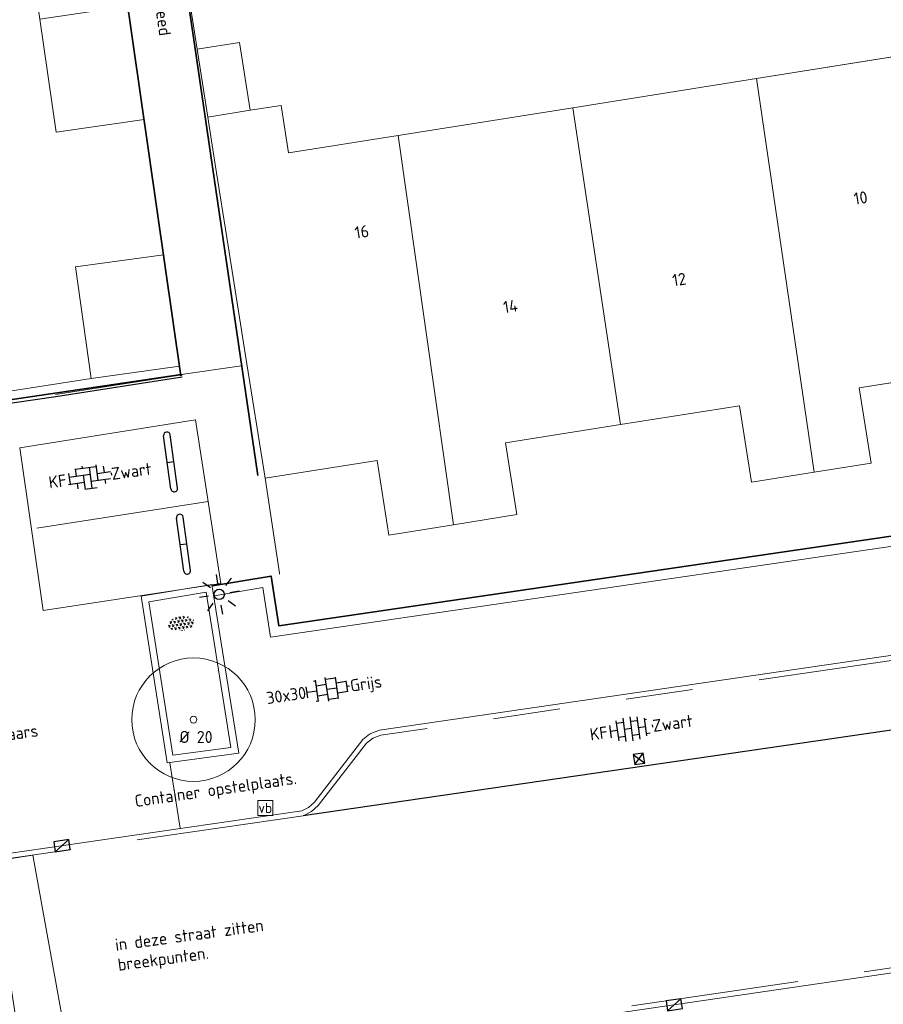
# Model space of a CAD drawing. Header units: metres. Extents: x 102746 to 103541, y 468531 to 469408.
# Tile 72 of 87: x 103138 to 103164, y 469035 to 469065. Entities that reach past the tile are written whole.
import ezdxf
from ezdxf.enums import TextEntityAlignment as Align

# ---------------------------------------------------------------- set-up
doc = ezdxf.new("R2010")
doc.units = ezdxf.units.M
doc.linetypes.add('VH-OPSLUITBAND_60X200', pattern=[12, 6, -2, 2, -2])
doc.linetypes.add('VH-TROTTOIRBAND_130-150', pattern=[15, 5, -2, 2, -2, 2, -2])
doc.layers.get('0').update_dxf_attribs({"lineweight": 25})
for name, color, linetype, lineweight in [('B-RO-GR-BOOM-G', 90, 'Continuous', 13), ('B-RO-GR-SIERPLANTSOEN-S', 90, 'Continuous', 25), ('B-RO-IE-MEUBILAIR_WEGMEUBILAIR-S', 7, 'Continuous', 25), ('B-RO-IE-MEUBILAIR_WEGMEUBILAIR_LICHTMAST-S', 7, 'Continuous', 25), ('B-RO-OG-BEBOUWING-G', 7, 'Continuous', 35), ('B-RO-OG-BGT-G', 253, 'Continuous', 13), ('B-RO-RI-HWA_KOLK-S', 150, 'Continuous', 25), ('B-RO-VH-DREMPEL-G', 30, 'Continuous', 18), ('B-RO-VH-KANTOPSLUITING_ACHTERKANTBAND-G', 253, 'Continuous', 18), ('B-RO-VH-KANTOPSLUITING_OPSLUITBAND_60X200-G', 150, 'VH-OPSLUITBAND_60X200', 18), ('B-RO-VH-KANTOPSLUITING_TROTTOIRBAND_130 150-G', 84, 'VH-TROTTOIRBAND_130-150', 18), ('B-RO-VH-VERHARDING-G', 252, 'Continuous', 18), ('B-RO-VH-VERHARDING_BETON-G', 252, 'Continuous', 18), ('B-RO-VH-VERHARDING_BETONSTRAATSTEEN-S', 252, 'Continuous', 25), ('B-RO-VH-VERHARDING_TEGEL_BETON-S', 252, 'Continuous', 25), ('X-XX-AL-T18', 7, 'Continuous', 18)]:
    doc.layers.add(name, color=color, linetype=linetype, lineweight=lineweight)
doc.layers.add('Punten', color=7, linetype='Continuous')
doc.layers.add('R-RO-VH-VERHARDING_TEGEL_BETON_NOKKEN-G', color=7, linetype='Continuous', lineweight=35, true_color=0x30c200)
doc.styles.add('NLCS-ISO', font='txt')
doc.styles.add('NLCS-ISO-M200-T18', font='txt', dxfattribs={"height": 0.36})

# ---------------------------------------------------------------- blocks, each defined once
blk = doc.blocks.new('SIE-WEG_VERKEERSBORD-SO')
at = {"color": 0, "linetype": 'ByBlock', "lineweight": 18}
blk.add_lwpolyline([(-1.125, -1.125), (1.125, -1.125), (1.125, 1.125), (-1.125, 1.125)], close=True, dxfattribs=at)
at = {"color": 0, "linetype": 'ByBlock', "lineweight": 18, "style": 'NLCS-ISO'}
blk.add_text('vb', height=1.5, dxfattribs=at).set_placement((0, 0), align=Align.MIDDLE_CENTER)
blk = doc.blocks.new('B-SIE-WEG_LICHTMAST_SPOT-SO')
for p, q in [((-8.731149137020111e-10, 1.624763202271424), (-2.91038304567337e-10, 3.000000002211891)), ((-2.121320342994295, 2.121320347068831), (-1.148881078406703, 1.148881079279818)), ((1.148881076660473, 1.148881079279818), (2.121320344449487, 2.121320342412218)), ((-3.000000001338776, 4.656612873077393e-09), (-1.624763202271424, 2.328306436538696e-09)), ((-2.121320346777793, -2.121320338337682), (-1.148881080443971, -1.148881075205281)), ((1.148881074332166, -1.148881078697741), (2.12132034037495, -2.121320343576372)), ((1.624763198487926, -1.746229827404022e-09), (2.99999999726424, -1.164153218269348e-09)), ((-3.783497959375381e-09, -2.999999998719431), (-2.91038304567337e-09, -1.624763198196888))]:
    blk.add_line(p, q)
blk.add_circle((0, 0), 0.7698654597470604)
at = {"style": 'NLCS-ISO'}
blk.add_attdef('TYPE', text='', height=1.8, dxfattribs=at).set_placement((-2.91038304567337e-10, 3.000000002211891), align=Align.BOTTOM_CENTER)
blk = doc.blocks.new('B-SRI-KOLK_TROTTOIR-SO')
blk.add_line((-1.124999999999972, 0), (1.124999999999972, 1.499999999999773))
at = {"flags": 128}
blk.add_lwpolyline([(-1.124999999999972, 0), (1.124999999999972, 0), (1.124999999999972, 1.499999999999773), (-1.124999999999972, 1.499999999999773)], close=True, dxfattribs=at)
blk = doc.blocks.new('B-SRI-KOLK_STRAAT_300X300-SO')
for p, q in [((-0.7500000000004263, 2.842170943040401e-13), (0.7499999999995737, 1.500000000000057)), ((0.7499999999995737, 2.842170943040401e-13), (-0.7500000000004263, 1.500000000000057))]:
    blk.add_line(p, q)
at = {"flags": 128}
blk.add_lwpolyline([(-0.7500000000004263, 2.842170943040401e-13), (0.7499999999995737, 2.842170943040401e-13), (0.7499999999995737, 1.500000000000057), (-0.7500000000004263, 1.500000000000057)], close=True, dxfattribs=at)
blk = doc.blocks.new('SIE-WEG_PARKEERMAATREGEL_STOOTBAND_200X200X900_DUBBEL')
for p, q in [((0.7999999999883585, 0.1000000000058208), (-0.8000000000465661, 0.1000000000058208)), ((0, -0.1000000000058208), (0, 0.1000000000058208)), ((0.7999999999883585, -0.1000000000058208), (-0.7999999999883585, -0.1000000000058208))]:
    blk.add_line(p, q)
for centre, start, end in [((-0.7999999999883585, 2.91038304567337e-11), 89.99999999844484, 269.9999999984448), ((0.8000000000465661, -8.731149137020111e-11), 269.9999999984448, 90.00000001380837)]:
    blk.add_arc(centre, 0.1, start, end)
blk = doc.blocks.new('SVH-TEGEL_300X300_DUN_HALFST_KL-SO')
for p, q in [((-1.83708385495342, 1.5), (-1.499999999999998, 1.5)), ((-1.499999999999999, -1.600165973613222), (-1.499999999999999, 1.600165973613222)), ((1.110223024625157e-15, -1.78372119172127), (1.110223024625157e-15, 1.78372119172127)), ((2.220446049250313e-15, 1.5), (1.500000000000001, 1.5)), ((1.500000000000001, -1.600165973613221), (1.500000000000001, 1.600165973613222)), ((-3.08021532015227, 0.7500000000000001), (-2.999999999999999, 0.7500000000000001)), ((-2.999999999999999, -0.8349495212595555), (-2.999999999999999, 0.834949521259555)), ((-2.999999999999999, 0), (-1.499999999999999, 0)), ((-1.499999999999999, 0.7500000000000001), (1.110223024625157e-15, 0.7500000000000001)), ((0, 0), (1.500000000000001, 0)), ((1.500000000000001, 0.7500000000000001), (3, 0.7500000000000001)), ((3, -0.8349495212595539), (3, 0.8349495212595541)), ((3, 0), (3.39489953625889, 0)), ((-3.08021532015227, -0.7500000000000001), (-3, -0.7500000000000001)), ((-1.5, -0.7500000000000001), (0, -0.7500000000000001)), ((1.499999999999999, -0.7500000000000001), (3, -0.7500000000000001)), ((-1.837083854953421, -1.5), (-1.499999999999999, -1.5)), ((1.110223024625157e-15, -1.5), (1.500000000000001, -1.5))]:
    blk.add_line(p, q)
at = {"style": 'NLCS-ISO'}
blk.add_attdef('FORMAAT', text='', height=1.8, dxfattribs=at).set_placement((-3.18021532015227, -2.887924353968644e-16), align=Align.MIDDLE_RIGHT)
blk.add_attdef('KLEUR', text='', height=1.8, dxfattribs=at).set_placement((3.49489953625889, -6.891423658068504e-16), align=Align.MIDDLE_LEFT)
at = {"style": 'NLCS-ISO', "flags": 1}
blk.add_attdef('FUNCTIE', text='', height=1.8, dxfattribs=at).set_placement((0.1159930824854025, -3.584775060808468), align=Align.MIDDLE_CENTER)
blk = doc.blocks.new('SVH-BSS_KEIFORMAAT_HALFST_KL-SO')
for p, q in [((-1.049999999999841, -1.832032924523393), (-1.049999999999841, 1.660949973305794)), ((1.13686837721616e-13, -1.881463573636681), (1.13686837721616e-13, 1.71038062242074)), ((1.050000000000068, -1.753045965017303), (1.050000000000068, 1.581963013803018)), ((-3.149999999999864, -1.002284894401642), (-3.149999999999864, 0.8312019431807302)), ((-3.149999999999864, 0), (-2.099999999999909, 0)), ((-2.099999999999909, -1.587293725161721), (-2.099999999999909, 1.416210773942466)), ((-2.100000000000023, 1.049999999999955), (-1.050000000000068, 1.049999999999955)), ((-1.049999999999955, 0), (0, 0)), ((-1.13686837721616e-13, 1.049999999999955), (1.049999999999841, 1.049999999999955)), ((1.049999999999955, 0), (2.099999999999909, 0)), ((2.100000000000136, -1.39547945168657), (2.100000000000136, 1.224396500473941)), ((2.099999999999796, 1.049999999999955), (2.405710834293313, 1.049999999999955)), ((3.150000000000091, -0.2628407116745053), (3.150000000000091, 0.09175776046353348)), ((3.149999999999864, 0), (3.162673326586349, 0)), ((-2.100000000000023, -1.050000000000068), (-1.050000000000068, -1.050000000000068)), ((-1.13686837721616e-13, -1.050000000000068), (1.049999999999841, -1.050000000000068)), ((2.099999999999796, -1.050000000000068), (2.638053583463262, -1.050000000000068))]:
    blk.add_line(p, q)
at = {"style": 'NLCS-ISO'}
blk.add_attdef('FORMAAT', text='', height=1.8, dxfattribs=at).set_placement((-3.623289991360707, -0.08554147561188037), align=Align.MIDDLE_RIGHT)
blk.add_attdef('KLEUR', text='', height=1.8, dxfattribs=at).set_placement((3.166509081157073, -0.08554147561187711), align=Align.MIDDLE_LEFT)
at = {"style": 'NLCS-ISO', "flags": 1}
blk.add_attdef('FUNCTIE', text='', height=1.8, dxfattribs=at).set_placement((0.1159930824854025, -3.584775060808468), align=Align.MIDDLE_CENTER)
blk = doc.blocks.new('SGR-SIERPLANTSOEN-SO')
at = {"ltscale": 0.1}
h = blk.add_hatch(dxfattribs=at)
h.set_pattern_fill('GR-SIERPLANTSOEN', color=256, scale=0.1, style=0, pattern_type=2)
h.set_pattern_definition([(30, (-2.066961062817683, -1.090504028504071), (0.2886752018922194, 0.4999998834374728), [0.2, -0.8]), (90, (-1.980358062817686, -1.140504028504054), (-0.288675, 0.5), [0.2, -0.8]), (150, (-1.893755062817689, -1.090504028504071), (-0.5773502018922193, 1.165625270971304e-07), [0.2, -0.8])])
edge = h.paths.add_edge_path()
edge.add_ellipse((0, 0), major_axis=(1.980358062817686, 0), ratio=0.5254120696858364, start_angle=0, end_angle=360, ccw=False)
at = {"ltscale": 0.1, "style": 'NLCS-ISO'}
blk.add_attdef('TYPE', text='', height=0.5, dxfattribs=at).set_placement((3.470943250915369, -0.01606055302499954), align=Align.MIDDLE_CENTER)
blk = doc.blocks.new('SVH-BSS_KEIFORMAAT_ELLEBOOG_KL-SO')
for p, q in [((-1.871609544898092, 1.501752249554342), (-1.871609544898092, 0.3855414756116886)), ((-0.8216095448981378, 1.746491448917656), (-0.8216095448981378, 1.435541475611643)), ((1.278390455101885, 1.667504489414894), (1.278390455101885, -0.664458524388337)), ((-2.921609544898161, 0.9167434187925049), (-2.921609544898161, -0.6644585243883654)), ((-2.921609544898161, 0.3855414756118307), (0.2283904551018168, 0.3855414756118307)), ((-1.871609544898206, 1.435541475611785), (1.278390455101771, 1.435541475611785)), ((-0.8216095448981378, 0.385541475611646), (-0.8216095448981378, -1.746491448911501)), ((0.2283904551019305, 1.435541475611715), (0.2283904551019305, -1.714458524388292)), ((1.278390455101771, 0.3855414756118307), (3.316110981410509, 0.3855414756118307)), ((2.32839045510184, 1.309937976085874), (2.32839045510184, 0.3855414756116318)), ((3.378390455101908, 0.1772992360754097), (3.378390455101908, -0.1772992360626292)), ((-3.155125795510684, -0.6644585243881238), (-0.8216095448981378, -0.6644585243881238)), ((-1.871609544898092, -0.6644585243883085), (-1.871609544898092, -1.501752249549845)), ((0.2283904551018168, -0.6644585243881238), (3.155125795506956, -0.6644585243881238)), ((2.32839045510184, -0.6644585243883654), (2.32839045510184, -1.30993797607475)), ((-0.8216095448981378, -1.714458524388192), (1.034122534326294, -1.714458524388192))]:
    blk.add_line(p, q)
at = {"style": 'NLCS-ISO'}
blk.add_attdef('FORMAAT', text='', height=1.8, dxfattribs=at).set_placement((-3.39489953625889, -4.365574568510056e-15), align=Align.MIDDLE_RIGHT)
blk.add_attdef('KLEUR', text='', height=1.8, dxfattribs=at).set_placement((3.39489953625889, 3.637978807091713e-16), align=Align.MIDDLE_LEFT)
at = {"style": 'NLCS-ISO', "flags": 1}
blk.add_attdef('FUNCTIE', text='', height=1.8, dxfattribs=at).set_placement((0.1159930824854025, -3.584775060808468), align=Align.MIDDLE_CENTER)

msp = doc.modelspace()

# ---------------------------------------------------------------- linework, layer by layer
at = {"layer": 'B-RO-GR-BOOM-G'}
for radius in [1.839998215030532, 0.1]:
    msp.add_circle((103143.3676134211, 469043.8377590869, -3.545), radius, dxfattribs=at)
at = {"layer": 'B-RO-OG-BEBOUWING-G', "linetype": 'Continuous'}
for points, elevation in [([(103139.895778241, 469075.600105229), (103142.990817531, 469054.089243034), (103143.021947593, 469054.117936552), (103143.016413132, 469054.127341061)], -3.84698288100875), ([(103145.28242869, 469051.11114197), (103142.169522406, 469072.36317632), (103163.740599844, 469075.531329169), (103166.843653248, 469054.2619877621)], -3.95053005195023), ([(103123.9813220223, 469051.3163045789), (103143.001050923, 469054.1219621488)], -3.91373081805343)]:
    msp.add_lwpolyline(points, dxfattribs=dict(at, elevation=elevation))
at = {"layer": 'B-RO-OG-BGT-G', "color": 252, "flags": 128}
for points in [[(103165.4537100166, 469063.7891125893), (103164.1277839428, 469072.8774429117), (103160.917, 469072.417), (103160.55, 469074.973), (103156.339, 469074.368), (103156.706, 469071.812), (103153.359, 469071.331), (103149.928, 469070.838), (103149.56, 469073.394), (103147.76, 469073.177), (103145.687, 469072.823), (103146.039, 469070.102), (103142.5665252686, 469069.6528093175), (103143.793, 469061.799), (103145.059, 469062.001), (103145.977, 469062.147), (103146.203, 469060.728), (103149.465, 469061.247), (103154.675, 469062.075), (103160.148, 469062.945)], [(103138.786, 469064.718), (103139.272, 469061.349), (103141.8918591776, 469061.727124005), (103141.4066849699, 469065.0991379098)], [(103145.059, 469062.001), (103144.742, 469064.021), (103143.476, 469063.822), (103143.486, 469063.755), (103143.793, 469061.799)], [(103166.8381999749, 469054.2993662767), (103166.8381999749, 469054.2993662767), (103165.9874949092, 469060.1303766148), (103165.7034278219, 469062.0774652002), (103165.4535453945, 469063.7902409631), (103160.148, 469062.945), (103161.874, 469051.21), (103163.567, 469051.48), (103163.211, 469053.723)], [(103156.102, 469052.63), (103159.642, 469053.193), (103160.005, 469050.913), (103161.874, 469051.21), (103160.148, 469062.945), (103154.675, 469062.075)], [(103144.401, 469057.962), (103144.921, 469054.69), (103145.502, 469051.033), (103148.841, 469051.564), (103149.195, 469049.341), (103151.123, 469049.648), (103149.465, 469061.247), (103146.203, 469060.728), (103145.977, 469062.147), (103145.059, 469062.001), (103143.793, 469061.799), (103144.016, 469060.38)], [(103151.123, 469049.648), (103153.008, 469049.948), (103152.669, 469052.084), (103156.102, 469052.63), (103154.675, 469062.075), (103149.465, 469061.247)], [(103142.949337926, 469054.3775308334), (103142.4717843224, 469057.6965807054), (103139.853, 469057.331), (103140.317, 469054.01)]]:
    msp.add_lwpolyline(points, close=True, dxfattribs=at)
for points in [[(103133.28, 469052.911), (103140.317, 469054.01), (103139.853, 469057.331), (103142.4717843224, 469057.6965807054), (103142.1732918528, 469059.7711360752), (103141.8918591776, 469061.727124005), (103139.272, 469061.349), (103138.786, 469064.718), (103138.3, 469068.087), (103140.922326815, 469068.4654801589), (103140.6380309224, 469070.4413677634), (103140.346, 469072.263), (103137.726, 469071.926)], [(103166.9211663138, 469054.312549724), (103163.211, 469053.723), (103163.567, 469051.48), (103161.874, 469051.21), (103160.005, 469050.913), (103159.642, 469053.193), (103156.102, 469052.63), (103152.669, 469052.084), (103153.008, 469049.948), (103151.123, 469049.648), (103149.195, 469049.341), (103148.841, 469051.564), (103145.502, 469051.033), (103145.931, 469048.199), (103145.9346158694, 469048.1751719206)]]:
    msp.add_lwpolyline(points, dxfattribs=at)
at = {"layer": 'B-RO-VH-DREMPEL-G', "linetype": 'Continuous', "elevation": -3.99375201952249}
msp.add_lwpolyline([(103137.344840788, 469039.612452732), (103138.415902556, 469032.668386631), (103139.830617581, 469032.871100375), (103138.580458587, 469039.797478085)], close=True, dxfattribs=at)
at = {"layer": 'B-RO-VH-KANTOPSLUITING_ACHTERKANTBAND-G', "linetype": 'Continuous'}
for points, elevation in [([(103165.158634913, 469045.894204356), (103148.914238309, 469043.522176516), (103148.914238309, 469043.522176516), (103148.651556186, 469043.423800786), (103148.614681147, 469043.402578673), (103148.614681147, 469043.402578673), (103148.416941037, 469043.245308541), (103146.971680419, 469041.377497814), (103146.971680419, 469041.377497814), (103146.797477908, 469041.222340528), (103146.797477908, 469041.222340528), (103146.593027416, 469041.115011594), (103137.298947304, 469039.769622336)], -3.889847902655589), ([(103141.616136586, 469032.985705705), (103169.696572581, 469037.09420664)], -3.95879919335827)]:
    msp.add_lwpolyline(points, dxfattribs=dict(at, elevation=elevation))
at = {"layer": 'B-RO-VH-KANTOPSLUITING_OPSLUITBAND_60X200-G', "elevation": -3.91004668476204}
msp.add_lwpolyline([(103119.8654747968, 469050.7150377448), (103139.2535835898, 469053.5297883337), (103143.0213017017, 469054.1152252)], dxfattribs=at)
at = {"layer": 'B-RO-VH-KANTOPSLUITING_TROTTOIRBAND_130 150-G'}
for points, elevation in [([(103175.0109169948, 469045.1147454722), (103168.0653799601, 469044.0858414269), (103167.777596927, 469044.1155888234), (103167.5326132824, 469044.216508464), (103165.6209607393, 469045.6116605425), (103165.4357278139, 469045.7171502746), (103165.3826136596, 469045.732884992), (103165.1750214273, 469045.7450064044), (103148.9518045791, 469043.3760712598), (103148.7157001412, 469043.2876490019), (103148.699249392, 469043.2781813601), (103148.5244883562, 469043.1391873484), (103147.0818156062, 469041.274721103), (103146.8834978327, 469041.0980850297), (103146.6399739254, 469040.9702440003), (103137.3204369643, 469039.6211696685)], -3.889847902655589), ([(103141.59442101, 469033.134125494), (103169.6748570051, 469037.2426264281)], -3.95879919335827)]:
    msp.add_lwpolyline(points, dxfattribs=dict(at, elevation=elevation))
at = {"layer": 'B-RO-VH-VERHARDING-G', "flags": 128}
for points, elevation in [([(103143.001050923, 469054.1219621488), (103144.8027608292, 469054.385868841)], -3.91373081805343), ([(103138.698, 469049.545), (103143.8011058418, 469050.3375540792)], -3.945)]:
    msp.add_lwpolyline(points, dxfattribs=dict(at, elevation=elevation))
at = {"layer": 'B-RO-VH-VERHARDING-G', "linetype": 'Continuous', "elevation": -3.95359000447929}
msp.add_lwpolyline([(103138.884897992, 469047.090631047), (103138.187271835, 469051.940328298), (103143.422045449, 469052.778252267), (103144.180785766, 469047.892866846)], close=True, dxfattribs=at)
at = {"layer": 'B-RO-VH-VERHARDING-G', "linetype": 'Continuous'}
for points, elevation in [([(103143.984044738, 469047.527209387), (103145.4307079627, 469047.7718137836), (103145.6612688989, 469046.2914779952), (103169.3017219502, 469049.7521983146)], -3.88289010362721), ([(103142.969085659, 469040.606041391), (103142.660645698, 469042.546089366)], -3.96767009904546)]:
    msp.add_lwpolyline(points, dxfattribs=dict(at, elevation=elevation))
at = {"layer": 'B-RO-VH-VERHARDING_BETON-G', "linetype": 'Continuous', "elevation": -3.52705969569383}
for points in [[(103142.580630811, 469042.5522174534), (103141.803450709, 469047.516098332), (103143.9126968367, 469047.8631798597), (103144.7149773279, 469042.8394028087)], [(103142.7479468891, 469042.7765329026), (103142.031740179, 469047.3509742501), (103143.7468886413, 469047.6332060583), (103144.4851543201, 469043.0102815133)]]:
    msp.add_lwpolyline(points, close=True, dxfattribs=at)
at = {"layer": 'Punten', "linetype": 'Continuous'}
for points, elevation in [([(103119.874095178, 469050.655660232), (103139.262500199, 469053.4704538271), (103143.030514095, 469054.055936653)], -3.91004668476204), ([(103168.0653799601, 469044.0858414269), (103146.6399739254, 469040.9702440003)], -4.057799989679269)]:
    msp.add_lwpolyline(points, dxfattribs=dict(at, elevation=elevation))
at = {"layer": 'R-RO-VH-VERHARDING_TEGEL_BETON_NOKKEN-G', "linetype": 'Continuous', "elevation": -3.88289010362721}
msp.add_lwpolyline([(103143.934030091, 469047.8230109), (103145.680362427, 469048.118283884), (103145.911947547, 469046.631372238), (103169.2582681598, 469050.0490345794)], dxfattribs=at)

# ---------------------------------------------------------------- block references
at = {"layer": 'B-RO-GR-SIERPLANTSOEN-S', "xscale": 0.2, "yscale": 0.2, "zscale": 0.2, "rotation": 8.160493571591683}
msp.add_blockref('SGR-SIERPLANTSOEN-SO', (103143.0088064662, 469046.7019693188), dxfattribs=at)
at = {"layer": 'B-RO-IE-MEUBILAIR_WEGMEUBILAIR-S', "rotation": 277.8516484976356}
for p in [(103142.6857235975, 469051.5192785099, -3.89763827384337), (103143.068558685, 469049.0669005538, -3.89763827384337)]:
    msp.add_blockref('SIE-WEG_PARKEERMAATREGEL_STOOTBAND_200X200X900_DUBBEL', p, dxfattribs=at)
at = {"layer": 'B-RO-IE-MEUBILAIR_WEGMEUBILAIR_LICHTMAST-S', "xscale": 0.2, "yscale": 0.2, "zscale": 0.2, "rotation": 189.0733306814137}
msp.add_blockref('B-SIE-WEG_LICHTMAST_SPOT-SO', (103144.1338485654, 469047.5712768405), dxfattribs=at)
at = {"layer": 'B-RO-OG-BGT-G', "color": 252, "xscale": 0.2, "yscale": 0.2, "zscale": 0.2}
msp.add_blockref('SIE-WEG_VERKEERSBORD-SO', (103145.507, 469041.205), dxfattribs=at)
at = {"layer": 'B-RO-RI-HWA_KOLK-S', "xscale": 0.2, "yscale": 0.2, "zscale": 0.2}
for name, p, rotation in [('B-SRI-KOLK_STRAAT_300X300-SO', (103156.5000521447, 469042.6479245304, -4.058), 278.2095468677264), ('B-SRI-KOLK_TROTTOIR-SO', (103139.4681381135, 469039.9320658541, -3.889847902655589), 8.236787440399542), ('B-SRI-KOLK_TROTTOIR-SO', (103157.6772581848, 469035.4872353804, -3.95879919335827), 188.6001033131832)]:
    msp.add_blockref(name, p, dxfattribs=dict(at, rotation=rotation))
at = {"layer": 'B-RO-VH-VERHARDING_BETONSTRAATSTEEN-S', "xscale": 0.2, "yscale": 0.2, "zscale": 0.2}
for name, p, rotation, values in [('SVH-BSS_KEIFORMAAT_ELLEBOOG_KL-SO', (103140.2484412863, 469051.0682889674), 7.78819879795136, {'FORMAAT': 'KF', 'KLEUR': 'Zwart'}), ('SVH-BSS_KEIFORMAAT_HALFST_KL-SO', (103156.4269233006, 469043.5797245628), 7.770101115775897, {'FORMAAT': 'KF', 'KLEUR': 'Zwart'}), ('SVH-BSS_KEIFORMAAT_ELLEBOOG_KL-SO', (103136.3815787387, 469043.1984294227), 7.78819879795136, {'FORMAAT': 'KF', 'KLEUR': 'H paars'})]:
    msp.add_blockref(name, p, dxfattribs=dict(at, rotation=rotation)).add_auto_attribs(values)
at = {"layer": 'B-RO-VH-VERHARDING_TEGEL_BETON-S', "xscale": 0.2, "yscale": 0.2, "zscale": 0.2}
for p, rotation, values in [((103141.8164624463, 469069.2301685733), 278.1039827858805, {'FORMAAT': '30x30', 'KLEUR': 'Grijs 6 tegels breed'}), ((103147.3479418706, 469044.7435098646), 8.444389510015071, {'FORMAAT': '30x30', 'KLEUR': 'Grijs'})]:
    msp.add_blockref('SVH-TEGEL_300X300_DUN_HALFST_KL-SO', p, dxfattribs=dict(at, rotation=rotation)).add_auto_attribs(values)

# ---------------------------------------------------------------- texts
at = {"layer": 'B-RO-OG-BGT-G', "color": 252, "style": 'NLCS-ISO-M200-T18'}
for s, p in [('10', (103163.256, 469059.389)), ('16', (103148.385, 469058.379)), ('12', (103157.848, 469056.958)), ('14', (103152.816, 469056.158))]:
    msp.add_text(s, height=0.36, rotation=9, dxfattribs=at).set_placement(p, align=Align.MIDDLE)
at = {"layer": 'X-XX-AL-T18', "insert": (103142.9502190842, 469043.50121054, -3.545), "char_height": 0.36, "attachment_point": 1, "style": 'NLCS-ISO-M200-T18'}
msp.add_mtext_dynamic_manual_height_columns('%%C 20', width=1.833884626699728, gutter_width=1.8, heights=[0], dxfattribs=at)
at = {"layer": 'X-XX-AL-T18', "char_height": 0.36, "attachment_point": 1, "style": 'NLCS-ISO-M200-T18'}
for s, width, insert, rotation in [('Container opstelplaats.', 5.339556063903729, (103141.5889031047, 469041.5859657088, -3.866918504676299), 8.214288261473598), ('in deze straat zitten breekpunten.', 4.570790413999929, (103141.0072393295, 469037.3009907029), 7.657494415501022)]:
    msp.add_mtext_dynamic_manual_height_columns(s, width=width, gutter_width=1.8, heights=[0], dxfattribs=dict(at, insert=insert, rotation=rotation))

doc.saveas('drawing.dxf')
